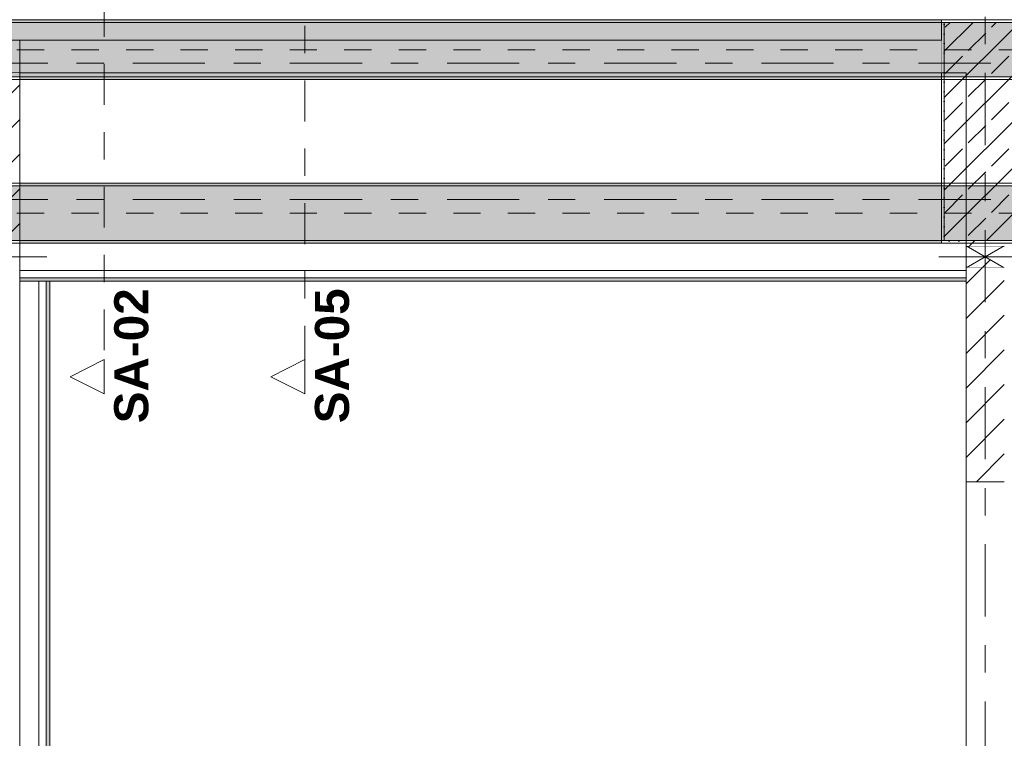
# Model space of a CAD drawing. Header units: metres. Extents: x -3.6 to 84.5, y -11 to 16.8.
# Tile 106 of 256: x 22.2 to 25.8, y 3.4 to 6. Entities that reach past the tile are written whole.
import ezdxf

# ---------------------------------------------------------------- set-up
doc = ezdxf.new("R2010")
doc.units = ezdxf.units.M
doc.header["$MEASUREMENT"] = 0
for name, pattern in [('Achse', [0.2, 0.1, -0.05, 0, -0.05]), ('Schnittlinie', [0.3, 0.15, -0.075, 0, -0.075]), ('Strichlinie doppelt', [0.546806, 0.264583, -0.105833, 0.070556, -0.105833]), ('Wipeout_Contour', [1, 0, -1])]:
    doc.linetypes.add(name, pattern=pattern)
for name, color, linetype in [('203 - Marker.Schnitt - Ausbaudetail SA', 7, 'Continuous'), ('451 - Universal.Achsen Raster', 7, 'Continuous'), ('605 - Struktur.Wand Innen', 7, 'Continuous'), ('607 - Struktur.Stütze', 7, 'Continuous'), ('608 - Struktur.Träger', 7, 'Continuous'), ('Abbruch_605 - Struktur.Wand Innen', 7, 'Continuous'), ('Neubau_605 - Struktur.Wand Innen', 7, 'Continuous'), ('Neubau_653 - Abdeckung.TB Verkofferung', 7, 'Continuous')]:
    doc.layers.add(name, color=color, linetype=linetype)
doc.styles.add('ERSTELLTER_STIL_1', font='txt')
doc.linetypes.add('Abbruch 1', pattern='A,0,[1,2022.0244.A_L5A-PL04.05_iB_Deckenspiegel 3.OG1.Shx,S=0.001984,R=0,X=0,Y=0],-0.25,0', length=0.25)
pattern_1 = [(45, (0, 0), (-0.01767767, 0.01767767), [0, -0.025])]
pattern_2 = [(45, (0, 0), (-0.08485281, 0.08485281), []), (45, (-0.04243, 0.04243), (-0.08485281, 0.08485281), [0.09, -0.03])]
pattern_3 = [(45, (0, 0), (-0.0636396, 0.0636396), [])]

msp = doc.modelspace()

# ---------------------------------------------------------------- hatches: boundary and pattern name
at = {"layer": '607 - Struktur.Stütze', "linetype": 'Continuous', "lineweight": 0, "true_color": 0x000000}
h = msp.add_hatch(dxfattribs=at)
h.set_pattern_fill('Gips_0001', color=18, style=0, pattern_type=2)
h.set_pattern_definition(pattern_1)
h.paths.add_polyline_path([(25.57, 6.01), (25.57, 5.19), (25.66, 5.19), (25.66, 5.2), (25.58, 5.2), (25.58, 6), (25.88, 6), (25.88, 5.6705), (25.89, 5.6705), (25.89, 6.01)])
h = msp.add_hatch(dxfattribs=at)
h.set_pattern_fill('Beton__Stahlbeton_0001', color=18, style=0, pattern_type=2)
h.set_pattern_definition(pattern_2)
h.paths.add_polyline_path([(25.58, 5.2), (25.88, 5.2), (25.88, 6), (25.58, 6)])
at = {"layer": '608 - Struktur.Träger', "linetype": 'Continuous', "lineweight": 0, "true_color": 0x000000}
h = msp.add_hatch(dxfattribs=at)
h.set_pattern_fill('Gips_0001', color=18, style=0, pattern_type=2)
h.set_pattern_definition(pattern_1)
h.paths.add_polyline_path([(25.57, 6.01), (18.69, 6.01), (18.69, 6), (25.57, 6)])
at = {"layer": 'Abbruch_605 - Struktur.Wand Innen', "linetype": 'Continuous', "lineweight": 0, "true_color": 0x000000}
h = msp.add_hatch(dxfattribs=at)
h.set_pattern_fill('MW_Ziegel_0001', color=18, style=0, pattern_type=2)
h.set_pattern_definition(pattern_3)
h.paths.add_polyline_path([(25.8, 5.18), (25.66, 5.18), (25.73, 5.14)])
h = msp.add_hatch(dxfattribs=at)
h.set_pattern_fill('MW_Ziegel_0001', color=18, style=0, pattern_type=2)
h.set_pattern_definition(pattern_3)
h.paths.add_polyline_path([(25.66, 5.1), (25.8, 5.1), (25.73, 5.14)])
at = {"layer": 'Neubau_653 - Abdeckung.TB Verkofferung', "linetype": 'Continuous', "lineweight": 0, "true_color": 0x000000}
h = msp.add_hatch(dxfattribs=at)
h.set_pattern_fill('Gips_0001', color=18, style=0, pattern_type=2)
h.set_pattern_definition(pattern_1)
h.paths.add_polyline_path([(22.19, 5.0505), (25.66, 5.0505), (25.66, 5.063), (22.19, 5.063)])
h = msp.add_hatch(dxfattribs=at)
h.set_pattern_fill('Gips_0001', color=18, style=0, pattern_type=2)
h.set_pattern_definition(pattern_1)
h.paths.add_polyline_path([(22.3, 1.01), (22.3, 5.0505), (22.2875, 5.0505), (22.2875, 1.01)])

# ---------------------------------------------------------------- linework, layer by layer
at = {"layer": '607 - Struktur.Stütze', "color": 7, "linetype": 'Continuous', "lineweight": 5, "flags": 128}
msp.add_lwpolyline([(25.89, 5.6705), (25.89, 6.01), (25.57, 6.01), (25.57, 5.19), (25.66, 5.19)], dxfattribs=at)
at = {"layer": '607 - Struktur.Stütze', "color": 7, "linetype": 'Continuous', "lineweight": 13, "flags": 128}
msp.add_lwpolyline([(25.58, 5.2), (25.88, 5.2), (25.88, 6), (25.58, 6)], close=True, dxfattribs=at)
at = {"layer": '608 - Struktur.Träger', "color": 7, "linetype": 'Continuous', "lineweight": 5}
for p, q in [((25.57, 6.01), (18.69, 6.01)), ((25.57, 6.01), (25.57, 6)), ((25.57, 5.41), (25.57, 5.4)), ((25.57, 5.2), (25.57, 5.19))]:
    msp.add_line(p, q, dxfattribs=at)
at = {"layer": '608 - Struktur.Träger', "color": 7, "linetype": 'Continuous', "lineweight": 13}
for p, q in [((25.57, 6), (18.69, 6)), ((25.89, 6), (25.57, 6)), ((25.89, 5.4), (25.57, 5.4))]:
    msp.add_line(p, q, dxfattribs=at)
at = {"layer": 'Abbruch_605 - Struktur.Wand Innen', "color": 7, "linetype": 'Abbruch 1', "lineweight": 18}
for p, q in [((25.8, 5.18), (25.66, 5.18)), ((25.66, 5.1), (25.8, 5.1))]:
    msp.add_line(p, q, dxfattribs=at)
at = {"layer": 'Abbruch_605 - Struktur.Wand Innen', "color": 160, "linetype": 'Abbruch 1', "lineweight": 5, "true_color": 0x3232ff}
for p, q in [((21.93, 5.14), (22.29, 5.14)), ((21.93, 5.14), (22.29, 5.14)), ((25.56, 5.14), (25.9, 5.14)), ((25.56, 5.14), (25.9, 5.14))]:
    msp.add_line(p, q, dxfattribs=at)
at = {"layer": 'Abbruch_605 - Struktur.Wand Innen', "color": 7, "linetype": 'Abbruch 1', "lineweight": 18, "flags": 128}
for points in [[(22.19, 5.1), (22.19, 5.18)], [(25.66, 5.18), (25.66, 5.1)]]:
    msp.add_lwpolyline(points, dxfattribs=at)
at = {"layer": 'Neubau_605 - Struktur.Wand Innen', "color": 1, "linetype": 'Continuous', "lineweight": 9}
for p, q in [((25.66, 5.1), (25.8, 5.18)), ((25.66, 5.18), (25.8, 5.1))]:
    msp.add_line(p, q, dxfattribs=at)
at = {"layer": 'Neubau_653 - Abdeckung.TB Verkofferung', "color": 1, "linetype": 'Continuous', "lineweight": 9}
for p, q in [((18.61, 5.815), (25.66, 5.815)), ((25.66, 5.0505), (25.66, 5.815)), ((18.61, 5.0505), (25.66, 5.0505)), ((22.3, 1.01), (22.3, 5.0505))]:
    msp.add_line(p, q, dxfattribs=at)
at = {"layer": 'Neubau_653 - Abdeckung.TB Verkofferung', "color": 1, "linetype": 'Continuous', "lineweight": 5}
for p, q in [((25.66, 5.19), (22.19, 5.19)), ((25.66, 5.09), (22.19, 5.09)), ((25.66, 5.063), (22.19, 5.063)), ((25.66, 5.0505), (22.19, 5.0505)), ((22.2605, 5.0505), (22.2605, 1.01)), ((22.2875, 5.0505), (22.2875, 1.01)), ((22.3, 5.0505), (22.3, 1.01))]:
    msp.add_line(p, q, dxfattribs=at)
at = {"layer": 'Neubau_653 - Abdeckung.TB Verkofferung', "color": 1, "linetype": 'Continuous', "lineweight": 5, "flags": 128}
for points in [[(22.19, 5.19), (22.19, 5.09), (22.19, 5.063), (22.19, 5.0505)], [(25.66, 5.19), (25.66, 5.09), (25.66, 5.063), (25.66, 5.0505)], [(22.3, 5.0505), (22.2875, 5.0505), (22.2605, 5.0505)]]:
    msp.add_lwpolyline(points, dxfattribs=at)

# ---------------------------------------------------------------- texts
at = {"layer": '203 - Marker.Schnitt - Ausbaudetail SA', "color": 7, "lineweight": 13, "char_height": 0.125, "attachment_point": 9, "rotation": 90, "style": 'ERSTELLTER_STIL_1'}
for s, insert in [('\\A1;{\\pqr;\\pt0;\\fArial|b1|i0|c0|p38;SA-02}', (22.6633, 5.0246)), ('\\A1;{\\pqr;\\pt0;\\fArial|b1|i0|c0|p38;SA-05}', (23.3992, 5.0246))]:
    msp.add_mtext(s, dxfattribs=dict(at, insert=insert))

# ---------------------------------------------------------------- next in the draw order: wipeouts: each hides what was drawn before it
at = {"color": 254, "linetype": 'Wipeout_Contour', "lineweight": 0, "ltscale": 98.36907}
msp.add_wipeout([(22.19, 5.815), (25.57, 5.815), (25.57, 5.935), (22.19, 5.935)], dxfattribs=at).dxf.layer = '605 - Struktur.Wand Innen'
at = {"color": 254, "linetype": 'Wipeout_Contour', "lineweight": 0, "ltscale": 105.010657}
msp.add_wipeout([(25.8, 5.2), (25.66, 5.2), (25.66, 5.18), (25.8, 5.18)], dxfattribs=at).dxf.layer = '605 - Struktur.Wand Innen'
at = {"color": 254, "linetype": 'Wipeout_Contour', "lineweight": 0, "ltscale": 89.619632}
msp.add_wipeout([(22.19, 5.1), (22.03, 5.1), (22.03, 0.7), (22.19, 0.7)], dxfattribs=at).dxf.layer = '605 - Struktur.Wand Innen'
at = {"color": 254, "linetype": 'Wipeout_Contour', "lineweight": 0, "ltscale": 104.652534}
msp.add_wipeout([(25.66, 4.315), (25.8, 4.315), (25.8, 5.1), (25.66, 5.1)], dxfattribs=at).dxf.layer = '605 - Struktur.Wand Innen'

# ---------------------------------------------------------------- next in the draw order: hatches: boundary and pattern name
at = {"layer": '605 - Struktur.Wand Innen', "linetype": 'Continuous', "lineweight": 0, "true_color": 0x000000}
h = msp.add_hatch(dxfattribs=at)
h.set_pattern_fill('MW_Ziegel_0001', color=18, style=0, pattern_type=2)
h.set_pattern_definition(pattern_3)
h.paths.add_polyline_path([(25.8, 5.2), (25.66, 5.2), (25.66, 5.18), (25.8, 5.18)])
h = msp.add_hatch(dxfattribs=at)
h.set_pattern_fill('MW_Ziegel_0001', color=18, style=0, pattern_type=2)
h.set_pattern_definition(pattern_3)
h.paths.add_polyline_path([(25.66, 4.315), (25.8, 4.315), (25.8, 5.1), (25.66, 5.1)])

# ---------------------------------------------------------------- next in the draw order: linework, layer by layer
at = {"layer": '203 - Marker.Schnitt - Ausbaudetail SA', "color": 7, "linetype": 'Schnittlinie', "lineweight": 13}
for p, q in [((23.2359, 8.937), (23.2359, 4.763)), ((22.5, 6.2975), (22.5, 4.763))]:
    msp.add_line(p, q, dxfattribs=at)
at = {"layer": '451 - Universal.Achsen Raster', "color": 160, "linetype": 'Strichlinie doppelt', "lineweight": 9, "true_color": 0x3232ff}
for p, q in [((25.73, -10.585), (25.73, 16.355)), ((64.935, 5.85), (-3.175, 5.85))]:
    msp.add_line(p, q, dxfattribs=at)
at = {"layer": '605 - Struktur.Wand Innen', "color": 7, "linetype": 'Continuous', "lineweight": 13}
for p, q in [((22.19, 5.935), (22.03, 5.935)), ((25.66, 4.315), (25.66, 3.305))]:
    msp.add_line(p, q, dxfattribs=at)
at = {"layer": '605 - Struktur.Wand Innen', "color": 7, "linetype": 'Continuous', "lineweight": 18}
for p, q in [((22.19, 5.815), (22.19, 5.935)), ((25.66, 4.315), (25.8, 4.315))]:
    msp.add_line(p, q, dxfattribs=at)
at = {"layer": '605 - Struktur.Wand Innen', "color": 7, "linetype": 'Continuous', "lineweight": 13, "flags": 128}
for points in [[(25.57, 5.935), (18.69, 5.935)], [(22.19, 5.815), (25.57, 5.815)]]:
    msp.add_lwpolyline(points, dxfattribs=at)
at = {"layer": '605 - Struktur.Wand Innen', "color": 7, "linetype": 'Continuous', "lineweight": 18, "flags": 128}
for points in [[(25.66, 5.2), (25.66, 5.18)], [(22.19, 0.7), (22.19, 5.1)], [(25.66, 5.1), (25.66, 4.315)]]:
    msp.add_lwpolyline(points, dxfattribs=at)
at = {"layer": '608 - Struktur.Träger', "color": 7, "linetype": 'Achse', "lineweight": 9}
msp.add_line((0.38, 5.9), (61.88, 5.9), dxfattribs=at)
at = {"layer": '608 - Struktur.Träger', "color": 7, "linetype": 'Continuous', "lineweight": 5}
msp.add_line((25.57, 5.8), (25.57, 5.79), dxfattribs=at)
at = {"layer": 'Neubau_653 - Abdeckung.TB Verkofferung', "color": 1, "linetype": 'Continuous', "lineweight": 9}
for p in [(22.19, 1.01), (22.3, 5.0505)]:
    msp.add_line(p, (22.19, 5.0505), dxfattribs=at)

# ---------------------------------------------------------------- next in the draw order: wipeouts: each hides what was drawn before it
at = {"color": 254, "linetype": 'Wipeout_Contour', "lineweight": 0, "ltscale": 68.354648}
msp.add_wipeout([(22.5, 4.638), (22.5, 4.763), (22.375, 4.7005)], dxfattribs=at).dxf.layer = '203 - Marker.Schnitt - Ausbaudetail SA'
at = {"color": 254, "linetype": 'Wipeout_Contour', "lineweight": 0, "ltscale": 70.516023}
msp.add_wipeout([(23.2359, 4.638), (23.2359, 4.763), (23.1109, 4.7005)], dxfattribs=at).dxf.layer = '203 - Marker.Schnitt - Ausbaudetail SA'
at = {"color": 254, "linetype": 'Wipeout_Contour', "lineweight": 0, "ltscale": 91.15489}
msp.add_wipeout([(22.19, 5.815), (22.03, 5.815), (22.03, 5.18), (22.19, 5.18)], dxfattribs=at).dxf.layer = '605 - Struktur.Wand Innen'

# ---------------------------------------------------------------- next in the draw order: hatches: boundary and pattern name
at = {"layer": '605 - Struktur.Wand Innen', "linetype": 'Continuous', "lineweight": 0, "true_color": 0x000000}
h = msp.add_hatch(dxfattribs=at)
h.set_pattern_fill('MW_Ziegel_0001', color=18, style=0, pattern_type=2)
h.set_pattern_definition(pattern_3)
h.paths.add_polyline_path([(22.19, 5.815), (22.03, 5.815), (22.03, 5.18), (22.19, 5.18)])
at = {"layer": '608 - Struktur.Träger', "linetype": 'Continuous', "lineweight": 0, "true_color": 0x000000}
h = msp.add_hatch(dxfattribs=at)
h.set_pattern_fill('Beton__Stahlbeton_0001', color=18, style=0, pattern_type=2)
h.set_pattern_definition(pattern_2)
h.paths.add_polyline_path([(0.69, 6), (0.38, 6), (0.38, 5.8), (0.69, 5.8), (4.025, 5.8), (4.21, 5.8), (7.57, 5.8), (7.89, 5.8), (11.17, 5.8), (11.49, 5.8), (14.85, 5.8), (15.005, 5.8), (18.37, 5.8), (18.69, 5.8), (22.03, 5.8), (22.19, 5.8), (25.57, 5.8), (25.89, 5.8), (32.77, 5.8), (33.09, 5.8), (36.455, 5.8), (36.605, 5.8), (39.97, 5.8), (40.29, 5.8), (47.17, 5.8), (47.49, 5.8), (50.86, 5.8), (51.005, 5.8), (54.37, 5.8), (54.69, 5.8), (58.065, 5.8), (58.205, 5.8), (61.57, 5.8), (61.88, 5.8), (61.88, 6), (61.57, 6), (54.69, 6), (54.37, 6), (51, 6), (50.935, 6), (47.49, 6), (47.17, 6), (40.29, 6), (39.97, 6), (33.09, 6), (32.77, 6), (25.89, 6), (25.57, 6), (18.69, 6), (18.37, 6), (14.9575, 6), (14.8925, 6), (11.49, 6), (11.17, 6), (7.89, 6), (7.57, 6)])
h = msp.add_hatch(dxfattribs=at)
h.set_pattern_fill('Gips_0001', color=18, style=0, pattern_type=2)
h.set_pattern_definition(pattern_1)
h.paths.add_polyline_path([(25.57, 5.8), (22.19, 5.8), (22.19, 5.79), (25.57, 5.79)])
h = msp.add_hatch(dxfattribs=at)
h.set_pattern_fill('Beton__Stahlbeton_0001', color=18, style=0, pattern_type=2)
h.set_pattern_definition(pattern_2)
h.paths.add_polyline_path([(0.69, 5.4), (0.38, 5.4), (0.38, 5.2), (0.69, 5.2), (4.025, 5.2), (4.21, 5.2), (7.57, 5.2), (7.89, 5.2), (11.17, 5.2), (11.49, 5.2), (14.85, 5.2), (15.005, 5.2), (18.37, 5.2), (18.69, 5.2), (22.03, 5.2), (22.19, 5.2), (25.57, 5.2), (25.89, 5.2), (29.26, 5.2), (29.41, 5.2), (32.77, 5.2), (33.09, 5.2), (36.455, 5.2), (36.605, 5.2), (39.97, 5.2), (40.29, 5.2), (47.17, 5.2), (47.49, 5.2), (50.86, 5.2), (51.005, 5.2), (54.37, 5.2), (54.69, 5.2), (58.065, 5.2), (58.205, 5.2), (61.57, 5.2), (61.88, 5.2), (61.88, 5.4), (61.57, 5.4), (58.205, 5.4), (58.065, 5.4), (54.69, 5.4), (54.37, 5.4), (51.005, 5.4), (50.86, 5.4), (47.49, 5.4), (47.17, 5.4), (40.29, 5.4), (39.97, 5.4), (36.605, 5.4), (36.455, 5.4), (33.09, 5.4), (32.77, 5.4), (29.41, 5.4), (29.26, 5.4), (25.89, 5.4), (25.57, 5.4), (22.19, 5.4), (22.03, 5.4), (18.69, 5.4), (18.37, 5.4), (15.005, 5.4), (14.85, 5.4), (11.49, 5.4), (11.17, 5.4), (7.89, 5.4), (7.57, 5.4), (4.21, 5.4), (4.025, 5.4)])
h = msp.add_hatch(dxfattribs=at)
h.set_pattern_fill('Gips_0001', color=18, style=0, pattern_type=2)
h.set_pattern_definition(pattern_1)
h.paths.add_polyline_path([(22.19, 5.4), (25.57, 5.4), (25.57, 5.41), (22.19, 5.41)])
h = msp.add_hatch(dxfattribs=at)
h.set_pattern_fill('Gips_0001', color=18, style=0, pattern_type=2)
h.set_pattern_definition(pattern_1)
h.paths.add_polyline_path([(25.57, 5.2), (22.19, 5.2), (22.19, 5.19), (25.57, 5.19)])

# ---------------------------------------------------------------- next in the draw order: linework, layer by layer
at = {"layer": '203 - Marker.Schnitt - Ausbaudetail SA', "color": 7, "linetype": 'Continuous', "lineweight": 13, "flags": 128}
for points in [[(22.5, 4.638), (22.5, 4.763), (22.375, 4.7005)], [(23.2359, 4.638), (23.2359, 4.763), (23.1109, 4.7005)]]:
    msp.add_lwpolyline(points, close=True, dxfattribs=at)
at = {"layer": '451 - Universal.Achsen Raster', "color": 160, "linetype": 'Strichlinie doppelt', "lineweight": 9, "true_color": 0x3232ff}
msp.add_line((64.935, 5.35), (-3.175, 5.35), dxfattribs=at)
at = {"layer": '605 - Struktur.Wand Innen', "color": 7, "linetype": 'Continuous', "lineweight": 18}
msp.add_line((22.19, 5.815), (22.19, 5.935), dxfattribs=at)
at = {"layer": '605 - Struktur.Wand Innen', "color": 7, "linetype": 'Continuous', "lineweight": 18, "flags": 128}
msp.add_lwpolyline([(22.19, 5.18), (22.19, 5.815)], dxfattribs=at)
at = {"layer": '608 - Struktur.Träger', "color": 7, "linetype": 'Continuous', "lineweight": 13}
for p, q in [((0.38, 5.79), (61.88, 5.79)), ((0.38, 5.41), (61.88, 5.41)), ((22.19, 5.4), (22.03, 5.4)), ((25.57, 5.4), (22.19, 5.4)), ((0.38, 5.19), (61.88, 5.19))]:
    msp.add_line(p, q, dxfattribs=at)
at = {"layer": '608 - Struktur.Träger', "color": 7, "linetype": 'Continuous', "lineweight": 5}
for p, q in [((22.19, 5.8), (22.19, 5.79)), ((25.57, 5.79), (22.19, 5.79)), ((22.19, 5.41), (22.19, 5.4)), ((25.57, 5.41), (22.19, 5.41)), ((22.19, 5.2), (22.19, 5.19)), ((25.57, 5.19), (22.19, 5.19))]:
    msp.add_line(p, q, dxfattribs=at)
at = {"layer": '608 - Struktur.Träger', "color": 7, "linetype": 'Achse', "lineweight": 9}
msp.add_line((0.38, 5.3), (61.88, 5.3), dxfattribs=at)
at = {"layer": '608 - Struktur.Träger', "color": 7, "linetype": 'Continuous', "lineweight": 13, "flags": 128}
for points in [[(50.86, 5.8), (47.49, 5.8), (47.17, 5.8), (40.29, 5.8), (39.97, 5.8), (36.605, 5.8), (36.455, 5.8), (33.09, 5.8), (32.77, 5.8), (25.89, 5.8), (25.57, 5.8), (22.19, 5.8), (22.03, 5.8), (18.69, 5.8), (18.37, 5.8), (15.005, 5.8), (14.85, 5.8)], [(50.86, 5.2), (47.49, 5.2), (47.17, 5.2), (40.29, 5.2), (39.97, 5.2), (36.605, 5.2), (36.455, 5.2), (33.09, 5.2), (32.77, 5.2), (29.41, 5.2), (29.26, 5.2), (25.89, 5.2), (25.57, 5.2), (22.19, 5.2), (22.03, 5.2), (18.69, 5.2), (18.37, 5.2), (15.005, 5.2), (14.85, 5.2)]]:
    msp.add_lwpolyline(points, dxfattribs=at)

doc.saveas('drawing.dxf')
